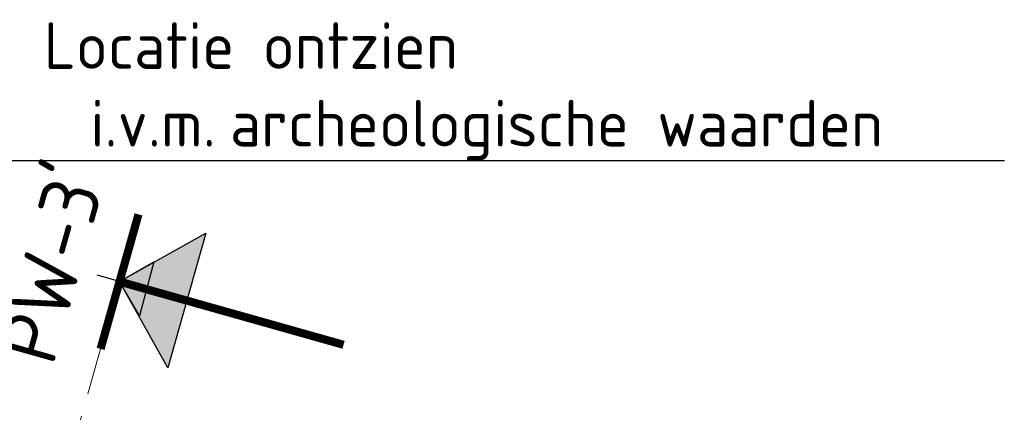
# Model space of a CAD drawing. Header units: metres. Extents: x 141698 to 145319, y 411539 to 418441.
# Tile 35 of 108: x 143273 to 143379, y 418071 to 418113. Entities that reach past the tile are written whole.
import ezdxf
from ezdxf import colors
from ezdxf.entities.mleader import LeaderData, LeaderLine
from ezdxf.enums import TextEntityAlignment as Align
from ezdxf.math import Vec2, Vec3

# ---------------------------------------------------------------- set-up
doc = ezdxf.new("R2010")
doc.units = ezdxf.units.M
doc.linetypes.add('XX-CENTER', pattern=[8, 5, -1, 1, -1])
doc.layers.get('0').update_dxf_attribs({"lineweight": 25})
doc.layers.get('Defpoints').update_dxf_attribs({"lineweight": 25})
for name, color, linetype, lineweight in [('X-XX-AL-T25', 7, 'Continuous', 25), ('X-XX-AL-VERWIJZING-DOORNWAARD', 7, 'Continuous', 25), ('X-XX-AL-VERWIJZING_DOORSNEDE-G', 7, 'XX-CENTER', 18), ('X01-XX-AL-VERWIJZING_AANZICHT-T25', 7, 'Continuous', 25)]:
    doc.layers.add(name, color=color, linetype=linetype, lineweight=lineweight)
doc.styles.add('NLCS-ISO-M1000-T25', font='NLCS-ISO.ttf', dxfattribs={"height": 2.5})
doc.styles.add('NLCS-ISO-M2000-T25', font='NLCS-ISO.ttf', dxfattribs={"height": 5})
doc.styles.get("Standard").update_dxf_attribs({"font": 'NLCS-ISO.ttf'})

# ---------------------------------------------------------------- blocks, each defined once
blk = doc.blocks.new('SAL-VERWIJZING_DOORSNEDE-SO')
at = {"linetype": 'Continuous'}
blk.add_hatch(color=256, dxfattribs=at).paths.add_polyline_path([(-3, -3), (0, 0), (3, -3)])
for p, q in [((-3, -3), (0, 0)), ((0, 0), (3, -3)), ((0, 0), (0, -3)), ((0, 0), (0, 0)), ((0, 0), (0, 0)), ((0, 0), (0, 0)), ((3, -3), (-3, -3))]:
    blk.add_line(p, q, dxfattribs=at)
at = {"linetype": 'Continuous', "const_width": 0.35}
for points in [[(-3, 0), (3, 0)], [(0, 0), (0, -10)]]:
    blk.add_lwpolyline(points, dxfattribs=at)
at = {"flags": 11}
for tag, p in [('TEXTAT', (0, -65)), ('TEXTHG', (0.02, -71.78))]:
    blk.add_attdef(tag, text='', height=5, dxfattribs=at).set_placement(p, align=Align.TOP_CENTER)
blk = doc.blocks.new('*U90')
blk.add_hatch(color=256).paths.add_polyline_path([(-17.448, 25.063), (-21.677, 25.397), (-21.343, 29.627)])
for p, q in [((-21.677, 25.397), (-21.343, 29.627)), ((-21.343, 29.627), (-17.448, 25.063)), ((-21.677, 25.397), (-19.395, 27.345)), ((-17.448, 25.063), (-21.677, 25.397))]:
    blk.add_line(p, q)
at = {"const_width": 0.35}
for points in [[(-21.677, 25.397), (-14.071, 31.889)], [(-19.729, 23.115), (-23.625, 27.679)]]:
    blk.add_lwpolyline(points, dxfattribs=at)
at = {"layer": 'Defpoints'}
blk.add_lwpolyline([(-21.677, 25.397), (-22.438, 24.748)], dxfattribs=at)
at = {"layer": 'X-XX-AL-VERWIJZING_DOORSNEDE-G'}
blk.add_line((-21.677, 25.397), (4.228, -4.953), dxfattribs=at)
at = {"style": 'NLCS-ISO-M1000-T25'}
for tag, p in [('NUMMER2', (-22.438, 24.748)), ('NUMMER1', (3.467, -5.602))]:
    blk.add_attdef(tag, text='', height=2.5, rotation=130.4813, dxfattribs=at).set_placement(p, align=Align.BOTTOM_CENTER)

msp = doc.modelspace()

# ---------------------------------------------------------------- block references
at = {"layer": 'X-XX-AL-T25', "color": 7, "linetype": 'Continuous', "lineweight": 25, "rotation": 75.09242313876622}
msp.add_blockref('SAL-VERWIJZING_DOORSNEDE-SO', (143283.84, 418084.93), dxfattribs=at)
at = {"layer": 'X-XX-AL-VERWIJZING-DOORNWAARD'}
ref = msp.add_blockref('*U90', (143261.19, 418004.59), dxfattribs=dict(at, xscale=2.5, yscale=2.5, zscale=2.5, rotation=303.775709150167))
ref.add_attrib('NUMMER2', "PW-3'", dxfattribs={"layer": '0', "height": 6.25, "rotation": 74.257, "style": 'NLCS-ISO-M1000-T25'}).set_placement((143281.44, 418085.61), align=Align.BOTTOM_CENTER)

# ---------------------------------------------------------------- leaders
at = {"layer": 'X01-XX-AL-VERWIJZING_AANZICHT-T25', "color": 10}
ml = msp.add_multileader_mtext('Standard', dxfattribs=at)
ml.set_content('Locatie ontzien\\P\\pxi-3,l4,t4;i.v.m.^Iarcheologische waarden', color=10, style='NLCS-ISO-M2000-T25')
ml.set_leader_properties(color=256, linetype='ByLayer', lineweight=-1)
ml.build(insert=Vec2(0, 0))
ml.multileader.update_dxf_attribs({"text_left_attachment_type": 5, "text_right_attachment_type": 5, "dogleg_length": 5, "arrow_head_size": 5})
ctx = ml.context
ctx.base_point, ctx.char_height, ctx.arrow_head_size, ctx.landing_gap_size, ctx.plane_origin = Vec3(143273.9, 418097.93), 5, 5, 1.8, Vec3(143232.04, 418080.34)
ctx.left_attachment, ctx.right_attachment = 5, 5
notes = []
notes.append((ctx, [(1, (1, 1, 0), (143268.9, 418097.93), (1, 0), 5, [(0, [(143232.04, 418080.34)], 0, [])])]))
ctx.mtext.insert, ctx.mtext.flow_direction = Vec3(143275.7, 418112.77), 5
for ctx, leaders in notes:
    for number, flags, end, landing, length, lines in leaders:
        leader = LeaderData()
        leader.index, (leader.has_last_leader_line, leader.has_dogleg_vector, leader.attachment_direction) = number, flags
        leader.last_leader_point, leader.dogleg_vector, leader.dogleg_length = Vec3(end), Vec3(landing), length
        for number, points, colour, breaks in lines:
            line = LeaderLine()
            line.index, line.vertices, line.color, line.breaks = number, Vec3.list(points), colors.encode_raw_color(colour), breaks
            leader.lines.append(line)
        ctx.leaders.append(leader)

doc.saveas('drawing.dxf')
